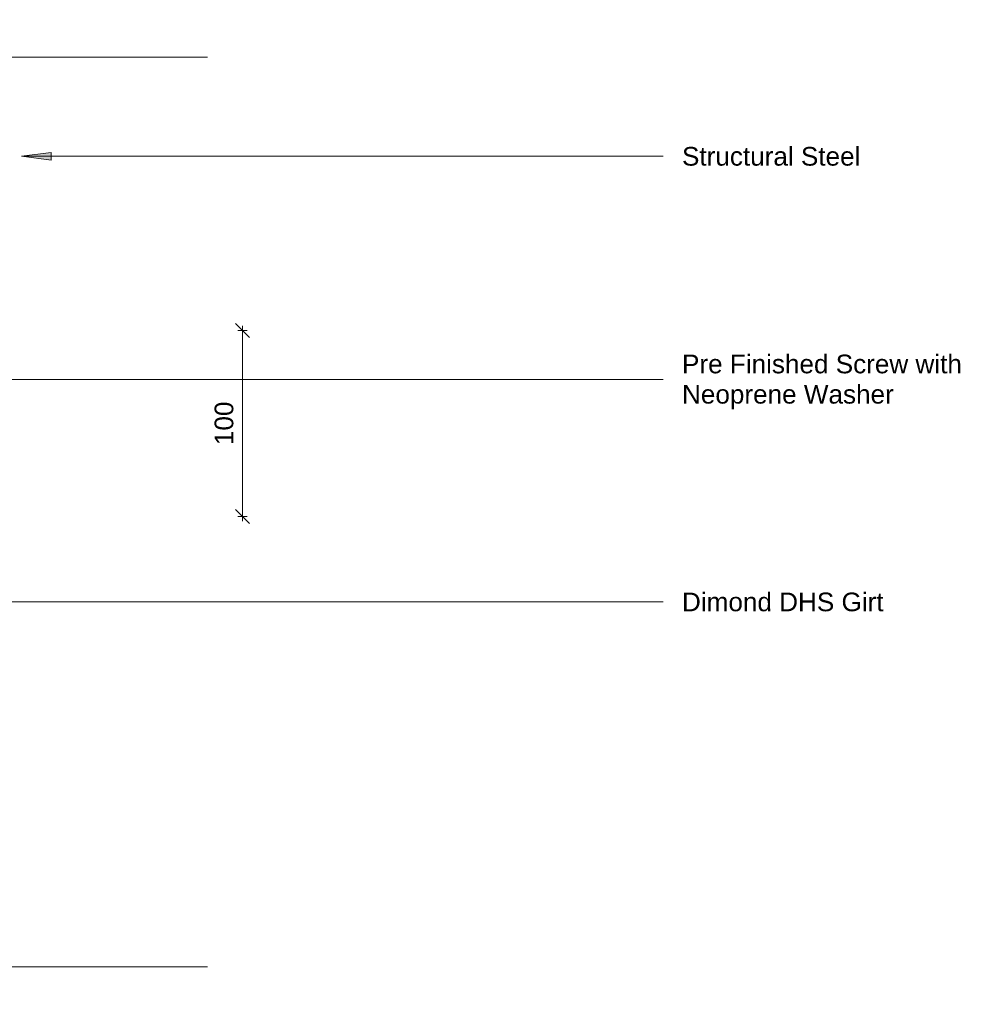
# Model space of a CAD drawing. Header units: millimetres. Extents: x -6646 to -5323, y 2886 to 3413.
# Tile 2 of 2: x -5828 to -5323, y 2886 to 3413. Entities that reach past the tile are written whole.
import ezdxf

# ---------------------------------------------------------------- set-up
doc = ezdxf.new("R2010")
doc.units = ezdxf.units.MM
for name, color, linetype, lineweight in [('A-ANNO-DIMS', 7, 'Continuous', 9), ('A-ANNO-DIMS-5', 7, 'Continuous', 9), ('A-DETL-GENF', 7, 'Continuous', 9), ('G-ANNO-TEXT', 7, 'Continuous', 9)]:
    doc.layers.add(name, color=color, linetype=linetype, lineweight=lineweight)
doc.styles.add('Arial', font='arial.ttf', dxfattribs={"height": 10})
doc.dimstyles.new('New_ARIAL_2', dxfattribs={"dimscale": 304.8, "dimtxt": 10.202594, "dimasz": 0.024606, "dimexe": 0.008202, "dimexo": 0.0625, "dimgap": 0.00651, "dimtad": 1, "dimdec": 0, "dimzin": 0, "dimdsep": 46, "dimtxsty": 'Arial', "dimblk1": 'OBLIQUE', "dimblk2": 'OBLIQUE', "dimsah": 1, "dimcen": 0.09, "dimdle": 0.008202, "dimazin": 0, "dimtfac": 1, "dimtdec": 4, "dimtix": 1, "dimtmove": 0, "dimatfit": 3, "dimfxl": 0.008202, "dimfxlon": 1, "dimtvp": 1, "dimtolj": 1, "dimtzin": 0, "dimarcsym": 2})

# ---------------------------------------------------------------- blocks, each defined once
blk = doc.blocks.new('Break Line_dimond - Break Line_dimond-2048575-ASC - Window _ Door Head')
at = {"layer": 'A-DETL-GENF'}
for p, q in [((5, 20), (0, 0)), ((10, 0), (5, 20)), ((-10, 0), (-246.08, 0)), ((-5, -20), (-10, 0)), ((0, 0), (-5, -20)), ((234.73, 0), (10, 0))]:
    blk.add_line(p, q, dxfattribs=at)
blk = doc.blocks.new('Break Line_dimond - Break Line_dimond-2049729-ASC - Window _ Door Head')
at = {"layer": 'A-DETL-GENF'}
for p, q in [((-10, 0), (-5, 20)), ((-5, 20), (0, 0)), ((-246.08, 0), (-10, 0)), ((0, 0), (5, -20)), ((5, -20), (10, 0)), ((10, 0), (234.73, 0))]:
    blk.add_line(p, q, dxfattribs=at)
blk = doc.blocks.new('DIMBLOCK4-ASC - Window _ Door Head')
at = {"layer": 'A-ANNO-DIMS-5'}
for p, q in [((-5708.64, 3246.54), (-5712.39, 3250.29)), ((-5708.64, 3249.04), (-5708.64, 3144.38)), ((-5708.64, 3246.54), (-5711.14, 3246.54)), ((-5708.64, 3246.54), (-5704.89, 3242.79)), ((-5708.64, 3246.54), (-5706.14, 3246.54)), ((-5708.64, 3146.88), (-5712.39, 3150.63)), ((-5708.64, 3146.88), (-5711.14, 3146.88)), ((-5708.64, 3146.88), (-5704.89, 3143.13)), ((-5708.64, 3146.88), (-5706.14, 3146.88))]:
    blk.add_line(p, q, dxfattribs=at)
at = {"layer": 'A-ANNO-DIMS-5', "color": 0, "insert": (-5723.61, 3185.17), "char_height": 10, "width": 27.6883, "attachment_point": 1, "rotation": 90, "line_spacing_factor": 0.941778, "style": 'Arial'}
blk.add_mtext('100', dxfattribs=at)
blk = doc.blocks.new('_Oblique')
at = {"color": 0, "linetype": 'ByBlock', "lineweight": -2}
blk.add_line((-0.5, -0.5), (0.5, 0.5), dxfattribs=at)

msp = doc.modelspace()

# ---------------------------------------------------------------- hatches: boundary and pattern name
at = {"layer": 'G-ANNO-TEXT'}
msp.add_hatch(color=256, dxfattribs=at).paths.add_polyline_path([(-5826.96, 3339.78), (-5811.08, 3337.69), (-5811.08, 3341.87)])

# ---------------------------------------------------------------- linework, layer by layer
for p, q in [((-5811.08, 3341.87), (-5826.96, 3339.78)), ((-5826.96, 3339.78), (-5811.08, 3337.69)), ((-5826.96, 3339.78), (-5483.56, 3339.78)), ((-5811.08, 3337.69), (-5811.08, 3341.87)), ((-5979.33, 3220.3), (-5483.56, 3220.3)), ((-5852.97, 3101.22), (-5483.56, 3101.22))]:
    msp.add_line(p, q, dxfattribs=at)

# ---------------------------------------------------------------- block references
at = {"layer": 'A-DETL-GENF', "rotation": 180}
for name, p in [('Break Line_dimond - Break Line_dimond-2048575-ASC - Window _ Door Head', (-5973.49, 3392.91)), ('Break Line_dimond - Break Line_dimond-2049729-ASC - Window _ Door Head', (-5973.49, 2905.8))]:
    msp.add_blockref(name, p, dxfattribs=at)

# ---------------------------------------------------------------- texts
at = {"layer": 'G-ANNO-TEXT', "char_height": 10, "attachment_point": 1, "style": 'Arial'}
for s, insert, width in [('Structural Steel', (-5473.4, 3344.78), 118.6497), ('Pre Finished Screw with ', (-5473.4, 3233.6), 189.1982), ('Neoprene Washer', (-5473.4, 3217.39), 140.6962), ('Dimond DHS Girt', (-5473.4, 3106.22), 133.481)]:
    msp.add_mtext(s, dxfattribs=dict(at, insert=insert, width=width))

# ---------------------------------------------------------------- dimensions: what is measured, and where the dimension line sits
at = {"layer": 'A-ANNO-DIMS'}
dim = msp.add_linear_dim(base=(-5708.64, 3146.88), p1=(-5711.14, 3246.54), p2=(-5711.14, 3146.88), angle=90, dimstyle='New_ARIAL_2', override={"dimpost": '<>', "dimfxl": 99.666092}, dxfattribs=at)
dim.commit()
dim.dimension.update_dxf_attribs({"geometry": 'DIMBLOCK4-ASC - Window _ Door Head', "text_midpoint": (-5715.73, 3196.71)})

doc.saveas('drawing.dxf')
